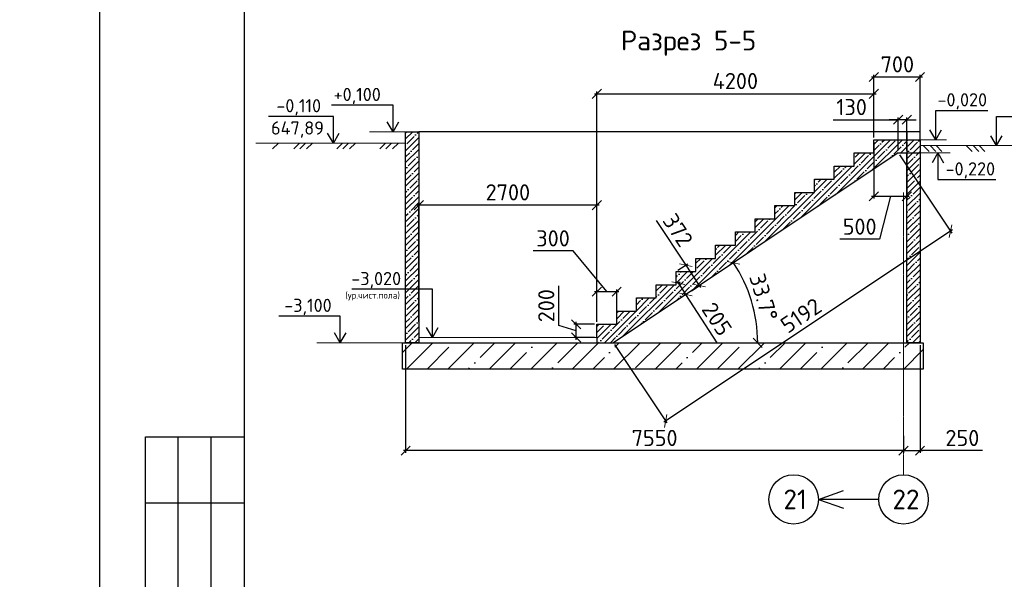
# Model space of a CAD drawing. Header units: millimetres. Extents: x 125896 to 2572636, y -120305 to 130347.
# Tile 38 of 256: x 356125 to 371056, y -103236 to -94744. Entities that reach past the tile are written whole.
import ezdxf

# ---------------------------------------------------------------- set-up
doc = ezdxf.new("R2010")
doc.units = ezdxf.units.MM
doc.linetypes.add('CENTER', pattern=[2, 1.25, -0.25, 0.25, -0.25])
doc.linetypes.add('CENTER2', pattern=[28.575, 19.05, -3.175, 3.175, -3.175])
for name, color, linetype in [('11', 7, 'Continuous'), ('12', 7, 'Continuous'), ('СПДС_Оси', 7, 'Continuous'), ('Столовая - обозначения', 7, 'Continuous')]:
    doc.layers.add(name, color=color, linetype=linetype)
for name, color, linetype, lineweight in [('ОСИ', 7, 'CENTER', 15), ('Столовая Двери и окна', 7, 'Continuous', 15), ('ТЕКСТ', 7, 'Continuous', 15)]:
    doc.layers.add(name, color=color, linetype=linetype, lineweight=lineweight)
doc.styles.get("Standard").update_dxf_attribs({"font": 'isocpeur.ttf'})
doc.styles.add('ГОСТ', font='isocpeur.ttf')
doc.dimstyles.new('Осевые', dxfattribs={"dimscale": 0.7, "dimtxt": 450, "dimasz": 400, "dimexe": 100, "dimexo": 100, "dimgap": 100, "dimtad": 1, "dimdec": 0, "dimzin": 0, "dimdsep": 46, "dimtxsty": 'Standard', "dimblk": 'OBLIQUE', "dimcen": 9, "dimdle": 100, "dimazin": 0, "dimtm": 1e-09, "dimtfac": 1, "dimtdec": 0, "dimtofl": 0, "dimtmove": 0, "dimatfit": 3, "dimfxl": 1, "dimtolj": 1, "dimtzin": 0, "dimarcsym": 0})

# ---------------------------------------------------------------- blocks, each defined once
blk = doc.blocks.new('_OBLIQUE')
at = {"color": 0, "linetype": 'ByBlock'}
blk.add_line((-0.5, -0.5), (0.5, 0.5), dxfattribs=at)
blk = doc.blocks.new('*D942')
at = {"layer": 'Defpoints', "color": 0, "linetype": 'ByBlock', "lineweight": 30, "ltscale": 13, "transparency": 16777216}
for p in [(364565, -99366), (364878, -99366, -360), (364878, -99566, -360)]:
    blk.add_point(p, dxfattribs=at)
at = {"layer": 'ОСИ', "color": 0, "linetype": 'ByBlock', "lineweight": -2, "ltscale": 13, "transparency": 16777216}
for p, q in [((364303, -99387), (364303, -98781)), ((364565, -99466), (364303, -99387)), ((364843, -99366), (364530, -99366)), ((364565, -99601), (364565, -99331)), ((364843, -99566), (364530, -99566))]:
    blk.add_line(p, q, dxfattribs=at)
at = {"layer": 'ОСИ', "color": 0, "linetype": 'ByBlock', "lineweight": -2, "ltscale": 13, "transparency": 16777216, "xscale": 140, "yscale": 140, "zscale": 140}
for p, rotation in [((364565, -99366), 90), ((364565, -99566), 270)]:
    blk.add_blockref('_OBLIQUE', p, dxfattribs=dict(at, rotation=rotation))
at = {"layer": 'ОСИ', "color": 0, "linetype": 'ByBlock', "ltscale": 13, "transparency": 16777216, "insert": (364110, -99084), "char_height": 245, "attachment_point": 5, "rotation": 90}
blk.add_mtext('\\A1;200', dxfattribs=at)
blk = doc.blocks.new('*D943')
at = {"layer": 'Defpoints', "color": 0, "linetype": 'ByBlock', "lineweight": 30, "ltscale": 13, "transparency": 16777216}
for p in [(365178, -98871), (364878, -99366, -360), (365178, -99366, -360)]:
    blk.add_point(p, dxfattribs=at)
at = {"layer": 'ОСИ', "color": 0, "linetype": 'ByBlock', "lineweight": -2, "ltscale": 13, "transparency": 16777216}
for p, q in [((364516, -98254), (363910, -98254)), ((365028, -98871), (364516, -98254)), ((364878, -99331), (364878, -98836)), ((365178, -99331), (365178, -98836)), ((364843, -98871), (365213, -98871))]:
    blk.add_line(p, q, dxfattribs=at)
at = {"layer": 'ОСИ', "color": 0, "linetype": 'ByBlock', "lineweight": -2, "ltscale": 13, "transparency": 16777216, "xscale": 140, "yscale": 140, "zscale": 140, "rotation": 180}
blk.add_blockref('_OBLIQUE', (364878, -98871), dxfattribs=at)
at = {"layer": 'ОСИ', "color": 0, "linetype": 'ByBlock', "lineweight": -2, "ltscale": 13, "transparency": 16777216, "xscale": 140, "yscale": 140, "zscale": 140}
blk.add_blockref('_OBLIQUE', (365178, -98871), dxfattribs=at)
at = {"layer": 'ОСИ', "color": 0, "linetype": 'ByBlock', "ltscale": 13, "transparency": 16777216, "insert": (364213, -98062), "char_height": 245, "attachment_point": 5}
blk.add_mtext('\\A1;300', dxfattribs=at)
blk = doc.blocks.new('*D944')
at = {"layer": 'Defpoints', "color": 0, "linetype": 'ByBlock', "lineweight": 30, "ltscale": 13, "transparency": 16777216}
for p in [(369078, -96566, -360), (369578, -96566), (369578, -97424)]:
    blk.add_point(p, dxfattribs=at)
at = {"layer": 'ОСИ', "color": 0, "linetype": 'ByBlock', "lineweight": -2, "ltscale": 13, "transparency": 16777216}
for p, q in [((369078, -96601), (369078, -97459)), ((369578, -96601), (369578, -97459)), ((369043, -97424), (369613, -97424)), ((369328, -97424), (369165, -98077)), ((369165, -98077), (368560, -98077))]:
    blk.add_line(p, q, dxfattribs=at)
at = {"layer": 'ОСИ', "color": 0, "linetype": 'ByBlock', "lineweight": -2, "ltscale": 13, "transparency": 16777216, "xscale": 140, "yscale": 140, "zscale": 140, "rotation": 180}
blk.add_blockref('_OBLIQUE', (369078, -97424), dxfattribs=at)
at = {"layer": 'ОСИ', "color": 0, "linetype": 'ByBlock', "lineweight": -2, "ltscale": 13, "transparency": 16777216, "xscale": 140, "yscale": 140, "zscale": 140}
blk.add_blockref('_OBLIQUE', (369578, -97424), dxfattribs=at)
at = {"layer": 'ОСИ', "color": 0, "linetype": 'ByBlock', "ltscale": 13, "transparency": 16777216, "insert": (368862, -97884), "char_height": 245, "attachment_point": 5}
blk.add_mtext('\\A1;500', dxfattribs=at)
blk = doc.blocks.new('*D934')
at = {"layer": 'Defpoints', "color": 0, "linetype": 'ByBlock', "lineweight": 30, "ltscale": 13, "transparency": 16777216}
for p in [(362178, -97557), (362178, -99366), (364878, -99366, -360)]:
    blk.add_point(p, dxfattribs=at)
at = {"layer": 'ОСИ', "color": 0, "linetype": 'ByBlock', "lineweight": -2, "ltscale": 13, "transparency": 16777216}
for p, q in [((364913, -97557), (362143, -97557)), ((362178, -99331), (362178, -97522)), ((364878, -99331), (364878, -97522))]:
    blk.add_line(p, q, dxfattribs=at)
at = {"layer": 'ОСИ', "color": 0, "linetype": 'ByBlock', "lineweight": -2, "ltscale": 13, "transparency": 16777216, "xscale": 140, "yscale": 140, "zscale": 140, "rotation": 180}
blk.add_blockref('_OBLIQUE', (362178, -97557), dxfattribs=at)
at = {"layer": 'ОСИ', "color": 0, "linetype": 'ByBlock', "lineweight": -2, "ltscale": 13, "transparency": 16777216, "xscale": 140, "yscale": 140, "zscale": 140}
blk.add_blockref('_OBLIQUE', (364878, -97557), dxfattribs=at)
at = {"layer": 'ОСИ', "color": 0, "linetype": 'ByBlock', "ltscale": 13, "transparency": 16777216, "insert": (363528, -97364), "char_height": 245, "attachment_point": 5}
blk.add_mtext('\\A1;2700', dxfattribs=at)
blk = doc.blocks.new('*D935')
at = {"layer": 'Defpoints', "color": 0, "linetype": 'ByBlock', "lineweight": 30, "ltscale": 13, "transparency": 16777216}
for p in [(369778, -95614), (369078, -96566), (369778, -96566)]:
    blk.add_point(p, dxfattribs=at)
at = {"layer": 'ОСИ', "color": 0, "linetype": 'ByBlock', "lineweight": -2, "ltscale": 13, "transparency": 16777216}
for p, q in [((369043, -95614), (369813, -95614)), ((369078, -96531), (369078, -95579)), ((369778, -96531), (369778, -95579))]:
    blk.add_line(p, q, dxfattribs=at)
at = {"layer": 'ОСИ', "color": 0, "linetype": 'ByBlock', "lineweight": -2, "ltscale": 13, "transparency": 16777216, "xscale": 140, "yscale": 140, "zscale": 140, "rotation": 180}
blk.add_blockref('_OBLIQUE', (369078, -95614), dxfattribs=at)
at = {"layer": 'ОСИ', "color": 0, "linetype": 'ByBlock', "lineweight": -2, "ltscale": 13, "transparency": 16777216, "xscale": 140, "yscale": 140, "zscale": 140}
blk.add_blockref('_OBLIQUE', (369778, -95614), dxfattribs=at)
at = {"layer": 'ОСИ', "color": 0, "linetype": 'ByBlock', "ltscale": 13, "transparency": 16777216, "insert": (369434, -95422), "char_height": 245, "attachment_point": 5}
blk.add_mtext('\\A1;700', dxfattribs=at)
blk = doc.blocks.new('*D936')
at = {"layer": 'Defpoints', "color": 0, "linetype": 'ByBlock', "lineweight": 30, "ltscale": 13, "transparency": 16777216}
for p in [(369078, -95868), (369078, -96566), (364878, -99366)]:
    blk.add_point(p, dxfattribs=at)
at = {"layer": 'ОСИ', "color": 0, "linetype": 'ByBlock', "lineweight": -2, "ltscale": 13, "transparency": 16777216}
for p, q in [((364878, -99331), (364878, -95833)), ((369078, -96531), (369078, -95833)), ((364843, -95868), (369113, -95868))]:
    blk.add_line(p, q, dxfattribs=at)
at = {"layer": 'ОСИ', "color": 0, "linetype": 'ByBlock', "lineweight": -2, "ltscale": 13, "transparency": 16777216, "xscale": 140, "yscale": 140, "zscale": 140, "rotation": 180}
blk.add_blockref('_OBLIQUE', (364878, -95868), dxfattribs=at)
at = {"layer": 'ОСИ', "color": 0, "linetype": 'ByBlock', "lineweight": -2, "ltscale": 13, "transparency": 16777216, "xscale": 140, "yscale": 140, "zscale": 140}
blk.add_blockref('_OBLIQUE', (369078, -95868), dxfattribs=at)
at = {"layer": 'ОСИ', "color": 0, "linetype": 'ByBlock', "ltscale": 13, "transparency": 16777216, "insert": (366978, -95675), "char_height": 245, "attachment_point": 5}
blk.add_mtext('\\A1;4200', dxfattribs=at)
blk = doc.blocks.new('*D937')
at = {"layer": 'Defpoints', "color": 0, "linetype": 'ByBlock', "lineweight": 30, "ltscale": 13, "transparency": 16777216}
for p in [(369448, -96766, -234), (367274, -99220), (362228, -99646, -360), (365128, -99646, -180), (369578, -99646)]:
    blk.add_point(p, dxfattribs=at)
at = {"layer": 'ОСИ', "color": 0, "linetype": 'ByBlock', "lineweight": -2, "ltscale": 13, "transparency": 16777216}
blk.add_arc((365128, -99646), 2188, 0, 33.6901, dxfattribs=at)
at = {"layer": 'ОСИ', "color": 0, "linetype": 'ByBlock', "lineweight": -2, "ltscale": 13, "transparency": 16777216, "xscale": 140, "yscale": 140, "zscale": 140}
for p, rotation in [((366948, -98432), 123.6900675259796), ((367316, -99646), 270.0000000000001)]:
    blk.add_blockref('_OBLIQUE', p, dxfattribs=dict(at, rotation=rotation))
at = {"layer": 'ОСИ', "color": 0, "linetype": 'ByBlock', "ltscale": 13, "transparency": 16777216, "insert": (367406, -98956), "char_height": 245, "attachment_point": 5, "rotation": 286.845}
blk.add_mtext('\\A1;33.7°', dxfattribs=at)
blk = doc.blocks.new('*D938')
at = {"layer": 'Defpoints', "color": 0, "linetype": 'ByBlock', "lineweight": 30, "ltscale": 13, "transparency": 16777216}
for p in [(366078, -98766), (366190, -98937, -193), (366225, -98915)]:
    blk.add_point(p, dxfattribs=at)
at = {"layer": 'ОСИ', "color": 0, "linetype": 'ByBlock', "lineweight": -2, "ltscale": 13, "transparency": 16777216}
for p, q in [((366094, -98713), (366244, -98944)), ((366107, -98746), (366142, -98724)), ((366219, -98918), (366254, -98896)), ((366702, -99646), (366225, -98915))]:
    blk.add_line(p, q, dxfattribs=at)
at = {"layer": 'ОСИ', "color": 0, "linetype": 'ByBlock', "lineweight": -2, "ltscale": 13, "transparency": 16777216, "xscale": 140, "yscale": 140, "zscale": 140}
for p, rotation in [((366113, -98743), 123.1289047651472), ((366225, -98915), 303.1289047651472)]:
    blk.add_blockref('_OBLIQUE', p, dxfattribs=dict(at, rotation=rotation))
at = {"layer": 'ОСИ', "color": 0, "linetype": 'ByBlock', "ltscale": 13, "transparency": 16777216, "insert": (366698, -99287), "char_height": 245, "attachment_point": 5, "rotation": 303.1289}
blk.add_mtext('\\A1;205', dxfattribs=at)
blk = doc.blocks.new('*D939')
at = {"layer": 'Defpoints', "color": 0, "linetype": 'ByBlock', "lineweight": 30, "ltscale": 13, "transparency": 16777216}
for p in [(366078, -98566), (366430, -98779), (366282, -98876, -194)]:
    blk.add_point(p, dxfattribs=at)
at = {"layer": 'ОСИ', "color": 0, "linetype": 'ByBlock', "lineweight": -2, "ltscale": 13, "transparency": 16777216}
for p, q in [((365779, -97791), (366225, -98469)), ((366107, -98546), (366255, -98449)), ((366206, -98439), (366449, -98808)), ((366312, -98857), (366459, -98760))]:
    blk.add_line(p, q, dxfattribs=at)
at = {"layer": 'ОСИ', "color": 0, "linetype": 'ByBlock', "lineweight": -2, "ltscale": 13, "transparency": 16777216, "xscale": 140, "yscale": 140, "zscale": 140}
for p, rotation in [((366225, -98469), 123.3783149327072), ((366430, -98779), 303.3783149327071)]:
    blk.add_blockref('_OBLIQUE', p, dxfattribs=dict(at, rotation=rotation))
at = {"layer": 'ОСИ', "color": 0, "linetype": 'ByBlock', "ltscale": 13, "transparency": 16777216, "insert": (366106, -97938), "char_height": 245, "attachment_point": 5, "rotation": 303.3783}
blk.add_mtext('\\A1;372', dxfattribs=at)
blk = doc.blocks.new('*D940')
at = {"layer": 'Defpoints', "color": 0, "linetype": 'ByBlock', "lineweight": 30, "ltscale": 13, "transparency": 16777216}
for p in [(369448, -96766, -234), (365128, -99646, -180), (365920, -100833)]:
    blk.add_point(p, dxfattribs=at)
at = {"layer": 'ОСИ', "color": 0, "linetype": 'ByBlock', "lineweight": -2, "ltscale": 13, "transparency": 16777216}
for p, q in [((369467, -96795), (370259, -97983)), ((370269, -97934), (365891, -100853)), ((365147, -99675), (365939, -100863))]:
    blk.add_line(p, q, dxfattribs=at)
at = {"layer": 'ОСИ', "color": 0, "linetype": 'ByBlock', "lineweight": -2, "ltscale": 13, "transparency": 16777216, "xscale": 140, "yscale": 140, "zscale": 140}
for p, rotation in [((370240, -97953), 33.69006752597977), ((365920, -100833), 213.6900675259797)]:
    blk.add_blockref('_OBLIQUE', p, dxfattribs=dict(at, rotation=rotation))
at = {"layer": 'ОСИ', "color": 0, "linetype": 'ByBlock', "ltscale": 13, "transparency": 16777216, "insert": (367973, -99233), "char_height": 245, "attachment_point": 5, "rotation": 33.6901}
blk.add_mtext('\\A1;5192', dxfattribs=at)
blk = doc.blocks.new('*D941')
at = {"layer": 'Defpoints', "color": 0, "linetype": 'ByBlock', "lineweight": 30, "ltscale": 13, "transparency": 16777216}
for p in [(369448, -96262), (369448, -96766, -234), (369578, -96766)]:
    blk.add_point(p, dxfattribs=at)
at = {"layer": 'ОСИ', "color": 0, "linetype": 'ByBlock', "lineweight": -2, "ltscale": 13, "transparency": 16777216}
for p, q in [((368462, -96262), (369448, -96262)), ((369448, -96262), (369308, -96262)), ((369448, -96731), (369448, -96227)), ((369578, -96262), (369448, -96262)), ((369578, -96731), (369578, -96227)), ((369578, -96262), (369718, -96262))]:
    blk.add_line(p, q, dxfattribs=at)
at = {"layer": 'ОСИ', "color": 0, "linetype": 'ByBlock', "lineweight": -2, "ltscale": 13, "transparency": 16777216, "xscale": 140, "yscale": 140, "zscale": 140}
blk.add_blockref('_OBLIQUE', (369448, -96262), dxfattribs=at)
at = {"layer": 'ОСИ', "color": 0, "linetype": 'ByBlock', "lineweight": -2, "ltscale": 13, "transparency": 16777216, "xscale": 140, "yscale": 140, "zscale": 140, "rotation": 180}
blk.add_blockref('_OBLIQUE', (369578, -96262), dxfattribs=at)
at = {"layer": 'ОСИ', "color": 0, "linetype": 'ByBlock', "ltscale": 13, "transparency": 16777216, "insert": (368741, -96070), "char_height": 245, "attachment_point": 5}
blk.add_mtext('\\A1;130', dxfattribs=at)
blk = doc.blocks.new('*D1317')
at = {"layer": 'Defpoints', "color": 0, "linetype": 'ByBlock', "lineweight": 30, "ltscale": 13, "transparency": 16777216}
for p in [(369778, -99646), (369528, -101022), (369778, -101283)]:
    blk.add_point(p, dxfattribs=at)
at = {"layer": 'ОСИ', "color": 0, "linetype": 'ByBlock', "lineweight": -2, "ltscale": 13, "transparency": 16777216}
for p, q in [((369778, -99681), (369778, -101318)), ((369528, -101057), (369528, -101318)), ((369493, -101283), (369813, -101283)), ((370723, -101283), (369778, -101283))]:
    blk.add_line(p, q, dxfattribs=at)
at = {"layer": 'ОСИ', "color": 0, "linetype": 'ByBlock', "lineweight": -2, "ltscale": 13, "transparency": 16777216, "xscale": 140, "yscale": 140, "zscale": 140, "rotation": 180}
blk.add_blockref('_OBLIQUE', (369528, -101283), dxfattribs=at)
at = {"layer": 'ОСИ', "color": 0, "linetype": 'ByBlock', "lineweight": -2, "ltscale": 13, "transparency": 16777216, "xscale": 140, "yscale": 140, "zscale": 140}
blk.add_blockref('_OBLIQUE', (369778, -101283), dxfattribs=at)
at = {"layer": 'ОСИ', "color": 0, "linetype": 'ByBlock', "ltscale": 13, "transparency": 16777216, "insert": (370420, -101091), "char_height": 245, "attachment_point": 5}
blk.add_mtext('\\A1;250', dxfattribs=at)
blk = doc.blocks.new('*D1318')
at = {"layer": 'Defpoints', "color": 0, "linetype": 'ByBlock', "lineweight": 30, "ltscale": 13, "transparency": 16777216}
for p in [(361978, -99646), (369528, -101154), (361978, -101283)]:
    blk.add_point(p, dxfattribs=at)
at = {"layer": 'ОСИ', "color": 0, "linetype": 'ByBlock', "lineweight": -2, "ltscale": 13, "transparency": 16777216}
for p, q in [((361978, -99681), (361978, -101318)), ((369528, -101189), (369528, -101318)), ((369563, -101283), (361943, -101283))]:
    blk.add_line(p, q, dxfattribs=at)
at = {"layer": 'ОСИ', "color": 0, "linetype": 'ByBlock', "lineweight": -2, "ltscale": 13, "transparency": 16777216, "xscale": 140, "yscale": 140, "zscale": 140, "rotation": 180}
blk.add_blockref('_OBLIQUE', (361978, -101283), dxfattribs=at)
at = {"layer": 'ОСИ', "color": 0, "linetype": 'ByBlock', "lineweight": -2, "ltscale": 13, "transparency": 16777216, "xscale": 140, "yscale": 140, "zscale": 140}
blk.add_blockref('_OBLIQUE', (369528, -101283), dxfattribs=at)
at = {"layer": 'ОСИ', "color": 0, "linetype": 'ByBlock', "ltscale": 13, "transparency": 16777216, "insert": (365753, -101091), "char_height": 245, "attachment_point": 5}
blk.add_mtext('\\A1;7550', dxfattribs=at)

msp = doc.modelspace()

# ---------------------------------------------------------------- hatches: boundary and pattern name
at = {"layer": 'Столовая Двери и окна', "lineweight": 25, "transparency": 33554648}
h = msp.add_hatch(dxfattribs=at)
h.set_pattern_fill('ANSI35', color=256, scale=20)
h.paths.add_polyline_path([(361978, -96445.6), (362178, -96445.6), (362178, -99645.6), (361978, -99645.6)])
h.paths.add_polyline_path([(369578, -96765.6), (369778, -96765.6), (369778, -99645.6), (369578, -99645.6)])
h.paths.add_polyline_path([(364878, -99365.6), (364878, -99645.6), (365128, -99645.6), (369448, -96765.6), (369778, -96765.6), (369778, -96565.6), (369078, -96565.6), (369078, -96765.6), (368778, -96765.6), (368778, -96965.6), (368478, -96965.6), (368478, -97165.6), (368178, -97165.6), (368178, -97365.6), (367878, -97365.6), (367878, -97565.6), (367578, -97565.6), (367578, -97765.6), (367278, -97765.6), (367278, -97965.6), (366978, -97965.6), (366978, -98165.6), (366678, -98165.6), (366678, -98365.6), (366378, -98365.6), (366378, -98565.6), (366078, -98565.6), (366078, -98765.6), (365778, -98765.6), (365778, -98965.6), (365478, -98965.6), (365478, -99165.6), (365178, -99165.6), (365178, -99365.6), (364878, -99365.6), (364878, -99632.4)])
at = {"layer": 'Столовая Двери и окна', "lineweight": 25, "true_color": 0xc7c8ca, "transparency": 33554648}
h = msp.add_hatch(dxfattribs=at)
h.set_pattern_fill('ANSI35', color=9, scale=70)
h.paths.add_polyline_path([(369828, -100045.6), (361927.8, -100045.6), (361927.8, -99645.6), (369828, -99645.6)])

# ---------------------------------------------------------------- linework, layer by layer
at = {"layer": '11'}
msp.add_line((357335.7, -86622.8), (357335.7, -116322.8), dxfattribs=at)
at = {"layer": '11', "lineweight": 30}
msp.add_line((359530.8, -86872.9), (359530.8, -116072.8), dxfattribs=at)
at = {"layer": '12'}
for p, q in [((358030.8, -107572.8), (358030.8, -101072.8)), ((358030.8, -101072.8), (359530.8, -101072.8)), ((358530.8, -107572.8), (358530.8, -101072.8)), ((359030.8, -107572.8), (359030.8, -101072.8)), ((358030.8, -102072.8), (359530.8, -102072.8))]:
    msp.add_line(p, q, dxfattribs=at)
at = {"layer": 'ОСИ', "color": 16, "linetype": 'CENTER2', "lineweight": 15, "ltscale": 0.2, "transparency": 33554687}
msp.add_line((369528, -97368.6), (369528, -101648.8), dxfattribs=at)
at = {"layer": 'СПДС_Оси', "linetype": 'Continuous', "lineweight": 25, "ltscale": 150}
for centre in [(367861.3, -102022.9), (369528, -102023.8)]:
    msp.add_circle(centre, 375, dxfattribs=at)
at = {"layer": 'Столовая Двери и окна', "color": 18, "lineweight": 25, "true_color": 0x000000}
for p, q in [((361786.4, -96041), (360852.7, -96041)), ((361786.4, -96445.6), (361786.4, -96041)), ((370015.2, -96565.6), (370015.2, -96122)), ((370015.2, -96122), (370805.8, -96122)), ((360882.4, -96212), (359896.8, -96212)), ((360882.4, -96616.6), (360882.4, -96212)), ((361786.4, -96445.6), (361698.7, -96294.7)), ((361786.4, -96445.6), (361874.2, -96294.7)), ((370937, -96655.6), (370937, -96212)), ((370937, -96212), (371922.6, -96212)), ((370015.2, -96565.6), (369927.4, -96414.7)), ((370015.2, -96565.6), (370103, -96414.7)), ((360882.4, -96616.6), (360794.6, -96465.7)), ((360882.4, -96616.6), (360970.2, -96465.7)), ((370937, -96655.6), (370849.2, -96504.7)), ((370937, -96655.6), (371024.7, -96504.7)), ((370047.4, -96765.6), (369959.7, -96916.5)), ((370047.4, -96765.6), (370047.4, -97170.2)), ((370047.4, -96765.6), (370135.2, -96916.5)), ((370047.4, -97170.2), (370928, -97170.2)), ((362383.1, -98834.4, -360), (361160.3, -98834.4, -360)), ((362383.1, -99565.6, -360), (362383.1, -98834.4, -360)), ((360986.1, -99241, -360), (360052.4, -99241, -360)), ((360986.1, -99645.6, -360), (360986.1, -99241, -360)), ((362383.1, -99565.6, -360), (362295.3, -99414.7, -360)), ((362383.1, -99565.6, -360), (362470.9, -99414.7, -360)), ((360986.1, -99645.6, -360), (360898.3, -99494.7, -360)), ((360986.1, -99645.6, -360), (361073.9, -99494.7, -360)), ((368236.3, -102022.9), (368617.3, -101888.5)), ((369153, -102022.9), (368236.3, -102022.9)), ((368236.3, -102022.9), (368617.3, -102157.2))]:
    msp.add_line(p, q, dxfattribs=at)
at = {"layer": 'Столовая Двери и окна', "color": 18, "lineweight": 20, "true_color": 0x000000}
for p, q in [((362178, -96445.6), (361430.9, -96445.6)), ((369778, -96565.6), (370177.8, -96565.6)), ((361978, -96615.6), (359705.1, -96615.6)), ((360047.7, -96615.6), (359958.9, -96704.4)), ((360370.6, -96615.6), (360281.8, -96704.4)), ((360461.6, -96615.6), (360372.8, -96704.4)), ((360565.2, -96615.6), (360476.4, -96704.4)), ((361021.8, -96615.6), (360933, -96704.4)), ((361112.7, -96615.6), (361023.9, -96704.4)), ((361216.3, -96615.6), (361127.5, -96704.4)), ((361672.9, -96615.6), (361584.1, -96704.4)), ((361763.9, -96615.6), (361675.1, -96704.4)), ((361867.5, -96615.6), (361778.7, -96704.4)), ((369778, -96655.6), (372114.3, -96655.6)), ((369827.4, -96655.6), (369916.2, -96744.4)), ((369931, -96655.6), (370019.8, -96744.4)), ((370022, -96655.6), (370110.7, -96744.4)), ((370478.5, -96655.6), (370567.3, -96744.4)), ((370582.1, -96655.6), (370670.9, -96744.4)), ((370673.1, -96655.6), (370761.9, -96744.4)), ((369778, -96765.6), (370236.8, -96765.6)), ((364878, -99565.6), (362178, -99565.6)), ((361927.8, -99645.6, -360), (360630.6, -99645.6, -360))]:
    msp.add_line(p, q, dxfattribs=at)
at = {"layer": 'Столовая Двери и окна', "color": 18, "lineweight": 30, "true_color": 0x000000}
for p, q in [((369578, -96445.6), (362178, -96445.6)), ((369778, -96565.6), (369778, -96765.6)), ((369447.4, -96765.6, -234), (365127.4, -99645.6, -180)), ((369448, -96765.6, -234), (365128, -99645.6, -180)), ((369447.4, -96765.6, -234), (369578, -96765.6)), ((369448, -96765.6, -234), (369578, -96765.6)), ((364878, -99565.6), (364878, -99645.6, -360))]:
    msp.add_line(p, q, dxfattribs=at)
for points in [[(361978, -96445.6), (362178, -96445.6), (362178, -99645.6), (361978, -99645.6)], [(369578, -96565.6), (369778, -96565.6), (369778, -96445.6), (369578, -96445.6)], [(369578, -96765.6), (369778, -96765.6), (369778, -99645.6), (369578, -99645.6)]]:
    msp.add_lwpolyline(points, close=True, dxfattribs=at)
at = {"layer": 'Столовая Двери и окна', "color": 18, "lineweight": 30, "true_color": 0x000000, "elevation": -360}
msp.add_lwpolyline([(364878, -99565.6), (364878, -99365.6), (365178, -99365.6), (365178, -99165.6), (365478, -99165.6), (365478, -98965.6), (365778, -98965.6), (365778, -98765.6), (366078, -98765.6), (366078, -98565.6), (366378, -98565.6), (366378, -98365.6), (366678, -98365.6), (366678, -98165.6), (366978, -98165.6), (366978, -97965.6), (367278, -97965.6), (367278, -97765.6), (367578, -97765.6), (367578, -97565.6), (367878, -97565.6), (367878, -97365.6), (368178, -97365.6), (368178, -97165.6), (368478, -97165.6), (368478, -96965.6), (368778, -96965.6), (368778, -96765.6), (369078, -96765.6), (369078, -96565.6), (369378, -96565.6), (369378, -96565.6), (369578, -96565.6)], dxfattribs=at)
at = {"layer": 'Столовая Двери и окна', "color": 18, "lineweight": 30, "true_color": 0x000000}
msp.add_lwpolyline([(364878, -99565.6), (364878, -99365.6), (365178, -99365.6), (365178, -99165.6), (365478, -99165.6), (365478, -98965.6), (365778, -98965.6), (365778, -98765.6), (366078, -98765.6), (366078, -98565.6), (366378, -98565.6), (366378, -98365.6), (366678, -98365.6), (366678, -98165.6), (366978, -98165.6), (366978, -97965.6), (367278, -97965.6), (367278, -97765.6), (367578, -97765.6), (367578, -97565.6), (367878, -97565.6), (367878, -97365.6), (368178, -97365.6), (368178, -97165.6), (368478, -97165.6), (368478, -96965.6), (368778, -96965.6), (368778, -96765.6), (369078, -96765.6), (369078, -96565.6), (369378, -96565.6), (369378, -96565.6), (369778, -96565.6)], dxfattribs=at)
at = {"layer": 'Столовая Двери и окна', "color": 18, "lineweight": 20, "true_color": 0x000000}
msp.add_lwpolyline([(364878, -99365.6), (364878, -99645.6), (365128, -99645.6), (369448, -96765.6), (369778, -96765.6), (369778, -96565.6), (369078, -96565.6), (369078, -96765.6), (368778, -96765.6), (368778, -96965.6), (368478, -96965.6), (368478, -97165.6), (368178, -97165.6), (368178, -97365.6), (367878, -97365.6), (367878, -97565.6), (367578, -97565.6), (367578, -97765.6), (367278, -97765.6), (367278, -97965.6), (366978, -97965.6), (366978, -98165.6), (366678, -98165.6), (366678, -98365.6), (366378, -98365.6), (366378, -98565.6), (366078, -98565.6), (366078, -98765.6), (365778, -98765.6), (365778, -98965.6), (365478, -98965.6), (365478, -99165.6), (365178, -99165.6), (365178, -99365.6), (364878, -99365.6), (364878, -99632.4)], close=True, dxfattribs=at)
at = {"layer": 'Столовая Двери и окна', "color": 5, "lineweight": 30, "elevation": -360}
msp.add_lwpolyline([(369828, -100045.6), (361927.8, -100045.6), (361927.8, -99645.6), (369828, -99645.6)], close=True, dxfattribs=at)

# ---------------------------------------------------------------- texts
at = {"insert": (226281.3, -87218.1), "char_height": 250, "attachment_point": 1, "style": 'ГОСТ'}
msp.add_mtext_dynamic_manual_height_columns('\\A1;\\pi9384.38;{\\H1.5152x;\\P\\pi1250;Общие указания\\P\\pi250;}1.^IРабочая документация разработана в соответствии с заданием на проектирование, требованиями действующих технических регламентов, стандартов, сводов правил и других документов, содержащих установленные требования.\\P2.^IРабочая документация выполнена в соответствии со следующими нормативными и техническими документами:\\P-^IСП 20.13330.2016 "Нагрузки и Воздействия";\\P-^IСП 63.13330.2012 "Бетонные и железобетонные конструкции. Основные положения";\\P-^IСП 22.13330.2016 "Основания зданий и сооружений";\\P-^IСП 45.13330.2012 "Земляные сооружения, основания и фундаменты".\\P3.   За относительную отметку 0,000 принята отметка чистого пола первого этажа.\\P4.^IПеречень видов работ, для которых необходимо составлять акты освидетельствования скрытых работ:\\P-^Iармирование конструкций;\\P-^Iосвидетельствование опалубки перед бетонированием;\\P-^Iвыполнение сварочных работ;\\P-^Iотбор контрольных проб бетона;\\P-^Iсоответствие законченных железобетонных конструкций проекту с отображением качества работ;\\P-^Iустройство монолитных конструкций, выполняемых в зимнее время;  \\P\\pi0;  -    устройство гидроизоляции;\\P\\pi250;-^Iуплотнение грунтов и обратную засыпку.\\PЗапрещается выполнение последующих работ при отсутствии актов освидетельствования предшествующих скрытых работ во всех случаях.\\P\\pi0;        5. Проект рассчитан на производство работ в период положительных температур. В случае выполнения работ при отрицательных температурах необходимо выполнять требования СНиП часть 3 по производству работ и ППР.\\P        6. При минимальной температуре воздуха до минус 15°С допускается: выдерживание бетона в конструкции методом термоса, при предварительном разогреве бетонной смеси, форсированный электроразогрев бетона в конструкции с повторным уплотнением.\\P\\pi250;При минимальной температуре воздуха до минус 25°С допускается: обогрев бетона в греющей опалубке с помощью низкотемпературных электронагревателей, электродный сквозной прогрев бетона, электрообогрев с помощью греющего провода.\\P\\pi0;7. При отрицательной температуре воздуха уплотнение грунта обратной засыпки в траншеях должно \\Pосуществляться до достижения коэффициента уплотнения 0,98. \\PВремя уплотнения грунта в зависимости от температуры воздуха: \\P\\pi250;-^Iпри t{\\H0.7x;\\So^ ;}-5, 90-120 минут; при t{\\H0.7x;\\So^ ;\\H1.42857x;-10, 60-90 минут; }при t{\\H0.7x;\\So^ ;\\H1.42857x;-20, 40-60 минут; }при t{\\H0.7x;\\So^ ;\\H1.42857x;-30, 20-30 минут;\\P\\pi0;Работы по выполнению насыпей и обратных засыпок при отрицательных температурах должны производить с учетом следующих требований:\\P\\pi250;-^Iподготовку поверхности (основания) насыпи и обратных засыпок следует выполнять с полным удалением снега, льда, промерзшего слоя слабого и пучинистого грунта на всю его глубину;\\P-^Iотсыпку в насыпь и обратные засыпки грунтов необходимо производить при их природной влажности и в талом состоянии с содержанием комьев мерзлого грунта, не превышающим требований, приведенных в приложении М СП 45.13330.2017. Свод правил. Земляные сооружения, основания и фундаменты., и, как правило, на не промерзшие ранее отсыпанные и уплотненные слои. В отдельных случаях при согласовании с автором проекта допускается грунты отсыпать на непучинистые грунты, промерзшие на глубину не более 15 см;\\P-^Iпри пониженной влажности отсыпанных грунтов для их уплотнения следует применять более тяжелое грунтоуплотняющее оборудование; \\P-^Iработы по отсыпке и уплотнению каждого слоя должны выполнять в течение одной рабочей смены; - при выполнении насыпей из глинистых грунтов при обильном снеговыпадении все работы должны быть прекращены; - перерывы в работах по выполнению насыпей и обратных засыпок допускаются только при условиях, что за время перерыва глубина промерзания ранее уплотненных пучинистых грунтов не превысит 15 см или на время перерыва ранее уплотненные грунты утепляются специальными средствами (например, маловлажным рыхлым грунтом, который в последующем удаляется); - все работы по отсыпке грунтов и их уплотнению выполняют с повышенной интенсивностью.}', width=20474.372, gutter_width=5800, heights=[24436.9], dxfattribs=at)
at = {"layer": 'СПДС_Оси', "linetype": 'Continuous', "lineweight": 25, "ltscale": 150, "char_height": 300, "width": 825, "attachment_point": 1}
for s, insert in [('21', (367706.7, -101872.7)), ('22', (369359.8, -101873.7))]:
    msp.add_mtext(s, dxfattribs=dict(at, insert=insert))
at = {"layer": 'Столовая - обозначения', "lineweight": 25}
for s, height, p in [('+0,100', 200, (360885.8, -95978.8)), ('-0,110', 200, (360017, -96149.8)), ('-0,020', 200, (370042.7, -96059.8)), ('647,89', 200, (359937, -96488)), ('-0,220', 200, (370165, -97108.1)), ('-3,020', 200, (361153.4, -98772.3, -360)), ('-3,100', 200, (360136.7, -99178.8, -360)), ('(ур.чист.пола)', 100, (361063.4, -98975.8, -360))]:
    msp.add_text(s, height=height, dxfattribs=at).set_placement(p)
at = {"layer": 'ТЕКСТ', "lineweight": 25}
msp.add_text('Разрез 5-5', height=300, dxfattribs=at).set_placement((365241.4, -95210.5))

# ---------------------------------------------------------------- dimensions: what is measured, and where the dimension line sits
at = {"layer": 'ОСИ', "linetype": 'ByBlock', "ltscale": 13}
for base, p1, p2, angle, picture, middle, dimtype in [((369778, -95614.3), (369078, -96565.6), (369778, -96565.6), 180, '*D935', (369434.2, -95614.3), 160), ((369448, -96262.4), (369578, -96765.6), (369448, -96765.6, -234), 180, '*D941', (368740.5, -96186.2), 161), ((369578, -97423.6), (369078, -96565.6, -360), (369578, -96565.6), 180, '*D944', (369095.2, -98076.8), 160), ((366429.8, -98778.9), (366078, -98565.6), (366282.5, -98875.9, -194.4), 303.37831, '*D939', (365953.8, -98038.4), 161), ((365178, -98870.6), (364878, -99365.6, -360), (365178, -99365.6, -360), 180, '*D943', (364446, -98254.3), 160), ((366225.1, -98914.7), (366078, -98765.6), (366190.2, -98937.5, -193.3), 303.1289, '*D938', (366510, -99409.3), 161)]:
    dim = msp.add_linear_dim(base=base, p1=p1, p2=p2, angle=angle, dimstyle='Осевые', override={"dimtxt": 350, "dimasz": 200, "dimexe": 50, "dimexo": 50, "dimdle": 50, "dimtmove": 1}, dxfattribs=at)
    dim.commit()
    dim.dimension.update_dxf_attribs({"geometry": picture, "text_midpoint": middle, "dimtype": dimtype})
for base, p1, p2, picture, middle in [((369078, -95868), (364878, -99365.6), (369078, -96565.6), '*D936', (366978, -95675.5)), ((361978, -101283.1), (369528, -101153.7), (361978, -99645.6), '*D1318', (365753, -101090.6))]:
    dim = msp.add_linear_dim(base=base, p1=p1, p2=p2, dimstyle='Осевые', override={"dimtxt": 350, "dimasz": 200, "dimexe": 50, "dimexo": 50, "dimdle": 50, "dimtmove": 1}, dxfattribs=at)
    dim.commit()
    dim.dimension.update_dxf_attribs({"geometry": picture, "text_midpoint": middle})
dim = msp.add_angular_dim_2l(base=(367273.7, -99219.6), line1=((369578, -99645.6), (362228, -99645.6, -360)), line2=((369448, -96765.6, -234), (365128, -99645.6, -180)), dimstyle='Осевые', override={"dimtxt": 350, "dimasz": 200, "dimexe": 50, "dimexo": 50, "dimdle": 50, "dimadec": 1, "dimtmove": 1}, dxfattribs=at)
dim.commit()
dim.dimension.update_dxf_attribs({"geometry": '*D937', "text_midpoint": (367405.9, -98955.9)})
dim = msp.add_aligned_dim(p1=(369448, -96765.6, -234), p2=(365128, -99645.6, -180), distance=1427.7, dimstyle='Осевые', override={"dimtxt": 350, "dimasz": 200, "dimexe": 50, "dimexo": 50, "dimdle": 50, "dimtmove": 1}, dxfattribs=at)
dim.commit()
dim.dimension.update_dxf_attribs({"geometry": '*D940', "text_midpoint": (367973.1, -99233.3)})
for base, p1, p2, angle, picture, middle in [((362178, -97557), (364878, -99365.6, -360), (362178, -99365.6), 180, '*D934', (363528, -97364.5)), ((364565.2, -99365.6), (364878, -99565.6, -360), (364878, -99365.6, -360), 90, '*D942', (364110.2, -99316.8))]:
    dim = msp.add_linear_dim(base=base, p1=p1, p2=p2, angle=angle, dimstyle='Осевые', override={"dimtxt": 350, "dimasz": 200, "dimexe": 50, "dimexo": 50, "dimdle": 50, "dimtmove": 1}, dxfattribs=at)
    dim.commit()
    dim.dimension.update_dxf_attribs({"geometry": picture, "text_midpoint": middle})
dim = msp.add_linear_dim(base=(369778, -101283.1), p1=(369528, -101022.4), p2=(369778, -99645.6), dimstyle='Осевые', override={"dimtxt": 350, "dimasz": 200, "dimexe": 50, "dimexo": 50, "dimdle": 50, "dimtmove": 1}, dxfattribs=at)
dim.commit()
dim.dimension.update_dxf_attribs({"geometry": '*D1317', "text_midpoint": (370420.4, -101285.7), "dimtype": 160})

doc.saveas('drawing.dxf')
